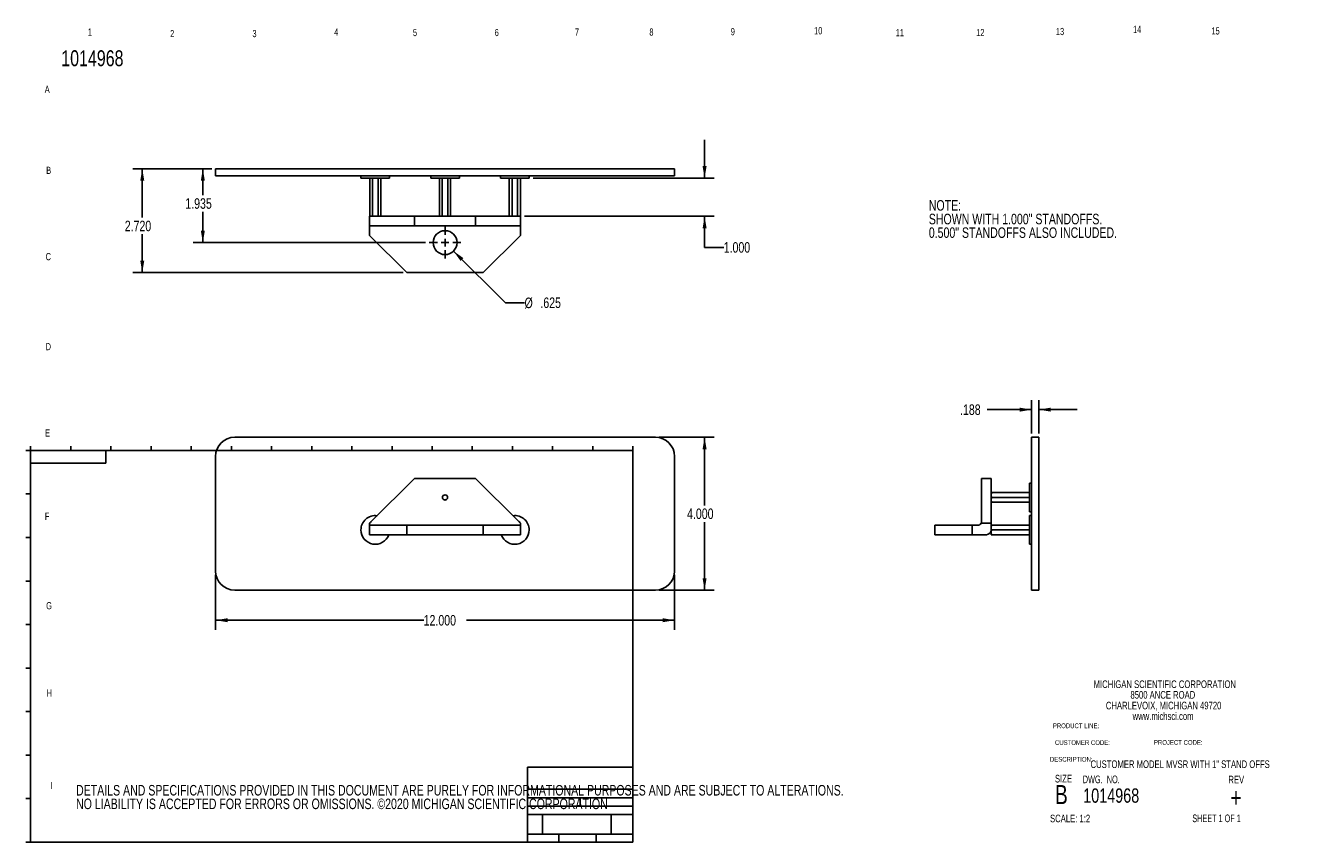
# Model space of a CAD drawing. Header units: inches. Extents: x 0.3 to 17.1, y 0.2 to 10.9.
import ezdxf

# ---------------------------------------------------------------- set-up
doc = ezdxf.new("R2010")
doc.units = ezdxf.units.IN
doc.header["$MEASUREMENT"] = 0
doc.linetypes.add('CENTERX2', pattern=[0.8, 0.5, -0.1, 0.1, -0.1])
for name, color, linetype in [('BORDER', 1, 'Continuous'), ('CENTER', 151, 'CENTERX2'), ('DIMENSIONS', 150, 'Continuous'), ('OBJECT', 1, 'Continuous'), ('TEXT', 7, 'Continuous')]:
    doc.layers.add(name, color=color, linetype=linetype)
doc.styles.add('SLDTEXTSTYLE0', font='TXT', dxfattribs={"width": 0.75})
doc.styles.add('SLDTEXTSTYLE1', font='TXT', dxfattribs={"width": 0.694444})
doc.styles.add('SLDTEXTSTYLE2', font='TXT', dxfattribs={"width": 0.6875})
doc.dimstyles.new('SLDDIMSTYLE0', dxfattribs={"dimtxt": 0.137795, "dimasz": 0.156, "dimexe": 0, "dimexo": 0.0625, "dimgap": 0.034449, "dimtad": 0, "dimtih": 1, "dimtoh": 1, "dimdec": 3, "dimlfac": 2, "dimrnd": 1e-09, "dimzin": 4, "dimdsep": 46, "dimtxsty": 'SLDTEXTSTYLE0', "dimsah": 1, "dimcen": 0.09, "dimadec": 0, "dimazin": 1, "dimtfac": 1, "dimtdec": 3, "dimtofl": 0, "dimtmove": 0, "dimatfit": 3, "dimfxl": 0, "dimfrac": 2, "dimtolj": 1, "dimtzin": 12, "dimarcsym": 0})
doc.dimstyles.new('SLDDIMSTYLE1', dxfattribs={"dimtxt": 0.137795, "dimasz": 0.156, "dimexe": 0, "dimexo": 0.0625, "dimgap": 0.034449, "dimtad": 0, "dimtih": 1, "dimtoh": 1, "dimdec": 3, "dimlfac": 2, "dimrnd": 1e-09, "dimzin": 12, "dimdsep": 46, "dimtxsty": 'SLDTEXTSTYLE0', "dimsah": 1, "dimcen": 0.09, "dimadec": 0, "dimazin": 3, "dimtfac": 1, "dimtdec": 3, "dimtofl": 0, "dimtmove": 0, "dimatfit": 3, "dimfxl": 0, "dimfrac": 2, "dimtolj": 1, "dimtzin": 12, "dimarcsym": 0})
doc.dimstyles.new('SLDDIMSTYLE2', dxfattribs={"dimtxt": 0.137795, "dimasz": 0.156, "dimexe": 0, "dimexo": 0.0625, "dimgap": 0.034449, "dimtad": 0, "dimtih": 1, "dimtoh": 1, "dimdec": 3, "dimlfac": 2, "dimrnd": 1e-09, "dimzin": 12, "dimdsep": 46, "dimtxsty": 'SLDTEXTSTYLE0', "dimsah": 1, "dimcen": 0, "dimadec": 0, "dimazin": 3, "dimtfac": 1, "dimtdec": 3, "dimtofl": 0, "dimtmove": 0, "dimatfit": 3, "dimfxl": 0, "dimfrac": 2, "dimtolj": 1, "dimtzin": 12, "dimarcsym": 0})
doc.dimstyles.new('SLDDIMSTYLE3', dxfattribs={"dimtxt": 0.137795, "dimasz": 0.156, "dimexe": 0, "dimexo": 0.0625, "dimgap": 0.034449, "dimtad": 0, "dimtih": 1, "dimtoh": 1, "dimdec": 3, "dimlfac": 2, "dimrnd": 1e-09, "dimzin": 4, "dimdsep": 46, "dimtxsty": 'SLDTEXTSTYLE0', "dimsah": 1, "dimcen": 0.09, "dimadec": 0, "dimazin": 1, "dimtfac": 1, "dimtdec": 3, "dimtmove": 0, "dimatfit": 0, "dimfxl": 0, "dimfrac": 2, "dimtolj": 1, "dimtzin": 12, "dimarcsym": 0})
doc.dimstyles.new('SLDDIMSTYLE4', dxfattribs={"dimtxt": 0.137795, "dimasz": 0.156, "dimexe": 0, "dimexo": 0.0625, "dimgap": 0.034449, "dimtad": 0, "dimtih": 1, "dimtoh": 1, "dimdec": 3, "dimlfac": 2, "dimrnd": 1e-09, "dimzin": 12, "dimdsep": 46, "dimtxsty": 'SLDTEXTSTYLE0', "dimsah": 1, "dimcen": 0.09, "dimadec": 0, "dimazin": 3, "dimtfac": 1, "dimtdec": 3, "dimtmove": 0, "dimatfit": 0, "dimfxl": 0, "dimfrac": 2, "dimtolj": 1, "dimtzin": 12, "dimarcsym": 0})

# ---------------------------------------------------------------- blocks, each defined once
blk = doc.blocks.new('SW_NOTE_0')
at = {"layer": 'DIMENSIONS', "color": 0, "attachment_point": 1, "style": 'SLDTEXTSTYLE0'}
for s, insert, char_height in [('DETAILS AND SPECIFICATIONS PROVIDED IN THIS DOCUMENT ARE PURELY FOR INFORMATIONAL PURPOSES AND ARE SUBJECT TO ALTERATIONS.', (0, 0.177), 0.137795), ('NO LIABILITY IS ACCEPTED FOR ERRORS OR OMISSIONS. ©2020 MICHIGAN SCIENTIFIC CORPORATION', (0, -0.001), 0.1378)]:
    blk.add_mtext(s, dxfattribs=dict(at, insert=insert, char_height=char_height))
blk = doc.blocks.new('SW_NOTE_0_1')
at = {"layer": 'DIMENSIONS', "color": 0, "char_height": 0.1378, "attachment_point": 1, "style": 'SLDTEXTSTYLE0'}
for s, insert in [('NOTE:', (0, 0.178)), ('SHOWN WITH 1.000" STANDOFFS.', (0, -0.001)), ('0.500" STANDOFFS ALSO INCLUDED.', (0, -0.179))]:
    blk.add_mtext(s, dxfattribs=dict(at, insert=insert))
blk = doc.blocks.new('SW_NOTE_0_2')
at = {"layer": 'TEXT', "color": 0, "char_height": 0.1, "attachment_point": 2, "style": 'SLDTEXTSTYLE0'}
for s, insert in [('MICHIGAN SCIENTIFIC CORPORATION', (1.197, 0.129)), ('CHARLEVOIX, MICHIGAN 49720', (1.182, -0.15)), ('8500 ANCE ROAD', (1.172, -0.01)), ('www.michsci.com', (1.175, -0.289))]:
    blk.add_mtext(s, dxfattribs=dict(at, insert=insert))
blk = doc.blocks.new('_D')
at = {"layer": 'DIMENSIONS'}
for p, q in [((8.532, 5.494), (9.25, 5.494)), ((9.125, 5.494), (9.125, 4.603)), ((9.125, 3.494), (9.125, 4.385)), ((8.532, 3.494), (9.25, 3.494))]:
    blk.add_line(p, q, dxfattribs=at)
for points in [[(9.125, 5.494), (9.099, 5.338), (9.151, 5.338)], [(9.125, 3.494), (9.151, 3.65), (9.099, 3.65)]]:
    blk.add_solid(points, dxfattribs=at)
at = {"layer": 'DIMENSIONS', "insert": (8.896, 4.562), "char_height": 0.1378, "attachment_point": 1, "style": 'SLDTEXTSTYLE0'}
blk.add_mtext('4.000', dxfattribs=at)
blk = doc.blocks.new('_D_1')
at = {"layer": 'DIMENSIONS'}
for p, q in [((2.732, 3.694), (2.732, 2.975)), ((8.732, 3.694), (8.732, 2.975)), ((2.732, 3.1), (5.452, 3.1)), ((8.732, 3.1), (6.012, 3.1))]:
    blk.add_line(p, q, dxfattribs=at)
for points in [[(2.732, 3.1), (2.888, 3.074), (2.888, 3.126)], [(8.732, 3.1), (8.576, 3.126), (8.576, 3.074)]]:
    blk.add_solid(points, dxfattribs=at)
at = {"layer": 'DIMENSIONS', "insert": (5.452, 3.168), "char_height": 0.1378, "attachment_point": 1, "style": 'SLDTEXTSTYLE0'}
blk.add_mtext('12.000', dxfattribs=at)
blk = doc.blocks.new('_D_2')
at = {"layer": 'DIMENSIONS'}
for p, q in [((2.682, 9.008), (2.44, 9.008)), ((2.565, 9.008), (2.565, 8.662)), ((2.565, 8.04), (2.565, 8.443)), ((5.475, 8.04), (2.44, 8.04))]:
    blk.add_line(p, q, dxfattribs=at)
for points in [[(2.565, 9.008), (2.539, 8.852), (2.591, 8.852)], [(2.565, 8.04), (2.591, 8.196), (2.539, 8.196)]]:
    blk.add_solid(points, dxfattribs=at)
at = {"layer": 'DIMENSIONS', "insert": (2.336, 8.621), "char_height": 0.1378, "attachment_point": 1, "style": 'SLDTEXTSTYLE0'}
blk.add_mtext('1.935', dxfattribs=at)
blk = doc.blocks.new('_D_3')
at = {"layer": 'DIMENSIONS'}
for p, q in [((2.682, 9.008), (1.648, 9.008)), ((1.773, 9.008), (1.773, 8.368)), ((1.773, 7.648), (1.773, 8.149)), ((5.182, 7.648), (1.648, 7.648))]:
    blk.add_line(p, q, dxfattribs=at)
for points in [[(1.773, 9.008), (1.747, 8.852), (1.799, 8.852)], [(1.773, 7.648), (1.799, 7.804), (1.747, 7.804)]]:
    blk.add_solid(points, dxfattribs=at)
at = {"layer": 'DIMENSIONS', "insert": (1.544, 8.327), "char_height": 0.1378, "attachment_point": 1, "style": 'SLDTEXTSTYLE0'}
blk.add_mtext('2.720', dxfattribs=at)
blk = doc.blocks.new('_D_4')
at = {"layer": 'DIMENSIONS'}
for p, q in [((5.842, 7.93), (6.521, 7.254)), ((6.521, 7.254), (6.771, 7.254))]:
    blk.add_line(p, q, dxfattribs=at)
blk.add_solid([(5.842, 7.93), (5.934, 7.801), (5.971, 7.838)], dxfattribs=at)
at = {"layer": 'DIMENSIONS', "char_height": 0.1378, "attachment_point": 1, "style": 'SLDTEXTSTYLE0'}
for s, insert in [('%%c', (6.771, 7.321)), ('.625', (6.978, 7.323))]:
    blk.add_mtext(s, dxfattribs=dict(at, insert=insert))
blk = doc.blocks.new('_D_5')
at = {"layer": 'DIMENSIONS'}
for p, q in [((9.125, 8.885), (9.125, 9.385)), ((6.882, 8.885), (9.25, 8.885)), ((6.769, 8.385), (9.25, 8.385)), ((9.125, 7.978), (9.125, 8.385)), ((9.375, 7.978), (9.125, 7.978))]:
    blk.add_line(p, q, dxfattribs=at)
for points in [[(9.125, 8.885), (9.151, 9.041), (9.099, 9.041)], [(9.125, 8.385), (9.099, 8.229), (9.151, 8.229)]]:
    blk.add_solid(points, dxfattribs=at)
at = {"layer": 'DIMENSIONS', "insert": (9.375, 8.047), "char_height": 0.1378, "attachment_point": 1, "style": 'SLDTEXTSTYLE0'}
blk.add_mtext('1.000', dxfattribs=at)
blk = doc.blocks.new('SW_CENTERMARKSYMBOL_0')
at = {"layer": 'CENTER', "color": 0}
for p, q in [((0, 0.1), (0, 0.20625)), ((-0.1, 0), (-0.20625, 0)), ((0, 0), (-0.05, 0)), ((0, 0), (0, 0.05)), ((0, 0), (0, -0.05)), ((0, 0), (0.05, 0)), ((0.1, 0), (0.20625, 0)), ((0, -0.1), (0, -0.20625))]:
    blk.add_line(p, q, dxfattribs=at)
blk = doc.blocks.new('_D_6')
at = {"layer": 'DIMENSIONS'}
for p, q in [((13.401, 5.544), (13.401, 5.98)), ((13.495, 5.544), (13.495, 5.98)), ((13.401, 5.855), (12.821, 5.855)), ((13.495, 5.855), (13.995, 5.855))]:
    blk.add_line(p, q, dxfattribs=at)
for points in [[(13.401, 5.855), (13.245, 5.881), (13.245, 5.829)], [(13.495, 5.855), (13.651, 5.829), (13.651, 5.881)]]:
    blk.add_solid(points, dxfattribs=at)
at = {"layer": 'DIMENSIONS', "insert": (12.465, 5.924), "char_height": 0.1378, "attachment_point": 1, "style": 'SLDTEXTSTYLE0'}
blk.add_mtext('.188', dxfattribs=at)

msp = doc.modelspace()

# ---------------------------------------------------------------- linework, layer by layer
at = {"color": 1, "linetype": 'Continuous', "lineweight": 25}
for p, q in [((2.73162, 9.00776), (2.73162, 8.91376)), ((2.98162, 9.00776), (2.73162, 9.00776)), ((8.48162, 9.00776), (2.98162, 9.00776)), ((8.48162, 9.00776), (8.73162, 9.00776)), ((8.73162, 9.00776), (8.73162, 8.91376)), ((2.98162, 8.91376), (2.73162, 8.91376)), ((8.48162, 8.91376), (2.98162, 8.91376)), ((4.63162, 8.88526), (4.63162, 8.91376)), ((5.00662, 8.88526), (4.63162, 8.88526)), ((4.75662, 8.88526), (4.74682, 8.8796)), ((4.74695, 8.87967), (4.74695, 8.39084)), ((4.78304, 8.87967), (4.78304, 8.39084)), ((4.85521, 8.87967), (4.85521, 8.39084)), ((4.89143, 8.8796), (4.88162, 8.88526)), ((4.89129, 8.87967), (4.89129, 8.39084)), ((5.00662, 8.88526), (5.00662, 8.91376)), ((5.54412, 8.88526), (5.54412, 8.91376)), ((5.91912, 8.88526), (5.54412, 8.88526)), ((5.66912, 8.88526), (5.6594, 8.87965)), ((5.65945, 8.87967), (5.65945, 8.39084)), ((5.69554, 8.87967), (5.69554, 8.39084)), ((5.76771, 8.87967), (5.76771, 8.39084)), ((5.80384, 8.87964), (5.79412, 8.88526)), ((5.80379, 8.87967), (5.80379, 8.39084)), ((5.91912, 8.88526), (5.91912, 8.91376)), ((6.45662, 8.91376), (6.45662, 8.88526)), ((6.45662, 8.88526), (6.83162, 8.88526)), ((6.58162, 8.88526), (6.57182, 8.8796)), ((6.57195, 8.87967), (6.57195, 8.39084)), ((6.60804, 8.87967), (6.60804, 8.39084)), ((6.68021, 8.87967), (6.68021, 8.39084)), ((6.71643, 8.8796), (6.70662, 8.88526)), ((6.71629, 8.87967), (6.71629, 8.39084)), ((6.83162, 8.91376), (6.83162, 8.88526)), ((8.48162, 8.91376), (8.73162, 8.91376)), ((4.74412, 8.25484), (4.74412, 8.38526)), ((4.74412, 8.38526), (5.33162, 8.38526)), ((4.74682, 8.39092), (4.75662, 8.38526)), ((4.88162, 8.38526), (4.89143, 8.39092)), ((5.33162, 8.38526), (5.33162, 8.26026)), ((5.33162, 8.38526), (6.13162, 8.38526)), ((5.65932, 8.39092), (5.66912, 8.38526)), ((5.79412, 8.38526), (5.80393, 8.39092)), ((6.13162, 8.26026), (6.13162, 8.38526)), ((6.13162, 8.38526), (6.71912, 8.38526)), ((6.57182, 8.39092), (6.58162, 8.38526)), ((6.70662, 8.38526), (6.71643, 8.39092)), ((6.71912, 8.38526), (6.71912, 8.25484)), ((4.74412, 8.21338), (4.74412, 8.25484)), ((4.74412, 8.13526), (4.74412, 8.21338)), ((4.74412, 8.13526), (5.23162, 7.64776)), ((5.33162, 8.26026), (4.766, 8.26026)), ((5.33162, 8.26026), (6.13162, 8.26026)), ((6.69725, 8.26026), (6.13162, 8.26026)), ((6.23162, 7.64776), (6.71912, 8.13526)), ((6.71912, 8.25484), (6.71912, 8.21338)), ((6.71912, 8.13526), (6.71912, 8.21338)), ((5.23162, 7.64776), (6.23162, 7.64776)), ((8.48162, 5.49392), (2.98162, 5.49392)), ((13.49467, 5.49392), (13.40067, 5.49392)), ((13.40067, 5.49392), (13.40067, 5.24392)), ((13.49467, 5.49392), (13.49467, 5.24392)), ((2.73162, 5.24392), (2.73162, 3.74392)), ((8.73162, 5.24392), (8.73162, 3.74392)), ((13.40067, 5.24392), (13.40067, 3.74392)), ((13.49467, 5.24392), (13.49467, 3.74392)), ((5.33162, 4.95642), (4.766, 4.3908)), ((5.33162, 4.95642), (6.13162, 4.95642)), ((6.69725, 4.3908), (6.13162, 4.95642)), ((12.74717, 4.95642), (12.87217, 4.95642)), ((12.74717, 4.3908), (12.74717, 4.95642)), ((12.87217, 4.95642), (12.87217, 4.36892)), ((13.36659, 4.76892), (12.87775, 4.76892)), ((13.40067, 4.89392), (13.37217, 4.89392)), ((13.37217, 4.70642), (13.37217, 4.89392)), ((13.36659, 4.70642), (12.87775, 4.70642)), ((13.36659, 4.64392), (12.87775, 4.64392)), ((13.37217, 4.51892), (13.37217, 4.70642)), ((13.37217, 4.51892), (13.40067, 4.51892)), ((13.40067, 4.46892), (13.37217, 4.46892)), ((13.37217, 4.46892), (13.37217, 4.28142)), ((4.74412, 4.34392), (4.74412, 4.36892)), ((4.74412, 4.21892), (4.74412, 4.34392)), ((4.74412, 4.34392), (5.23162, 4.34392)), ((5.23162, 4.34392), (5.23162, 4.21892)), ((5.23162, 4.34392), (6.23162, 4.34392)), ((6.23162, 4.21892), (6.23162, 4.34392)), ((6.23162, 4.34392), (6.71912, 4.34392)), ((6.71912, 4.36892), (6.71912, 4.34392)), ((6.71912, 4.34392), (6.71912, 4.21892)), ((12.13467, 4.21892), (12.13467, 4.34392)), ((12.13467, 4.34392), (12.62217, 4.34392)), ((12.62217, 4.34392), (12.62217, 4.21892)), ((12.62217, 4.34392), (12.7003, 4.34392)), ((12.87217, 4.36892), (12.74175, 4.36892)), ((12.86405, 4.25062), (12.87217, 4.25062)), ((12.87217, 4.36892), (12.87217, 4.28142)), ((12.87217, 4.25017), (12.87217, 4.28142)), ((12.87217, 4.21892), (12.87217, 4.25017)), ((13.36659, 4.34392), (12.87775, 4.34392)), ((13.36659, 4.28142), (12.87775, 4.28142)), ((13.37217, 4.28142), (13.37217, 4.09392)), ((5.23162, 4.21892), (4.74412, 4.21892)), ((5.23162, 4.21892), (6.23162, 4.21892)), ((6.71912, 4.21892), (6.23162, 4.21892)), ((12.62217, 4.21892), (12.13467, 4.21892)), ((12.80967, 4.21892), (12.62217, 4.21892)), ((13.36659, 4.21892), (12.87775, 4.21892)), ((13.37217, 4.09392), (13.40067, 4.09392)), ((13.40067, 3.74392), (13.40067, 3.49392)), ((13.49467, 3.74392), (13.49467, 3.49392)), ((8.48162, 3.49392), (2.98162, 3.49392)), ((13.49467, 3.49392), (13.40067, 3.49392))]:
    msp.add_line(p, q, dxfattribs=at)
for centre, radius, start, end in [((5.73162, 8.04026), 0.15625, 90, 270), ((5.73162, 8.04026), 0.15625, 270, 90), ((2.98162, 5.24392), 0.25, 90, 180), ((8.48162, 5.24392), 0.25, 0, 90), ((5.73162, 4.70642), 0.034, 0, 180), ((5.73162, 4.70642), 0.034, 180, 0), ((4.81912, 4.28142), 0.1875, 82.794114, 180), ((6.64412, 4.28142), 0.1875, 0, 97.205886), ((4.81912, 4.28142), 0.1875, 180, 340.528779), ((6.64412, 4.28142), 0.1875, 199.471221, 0), ((12.7003, 4.3908), 0.04688, 270, 332.181861), ((12.80967, 4.28142), 0.0625, 270, 0), ((2.98162, 3.74392), 0.25, 180, 270), ((8.48162, 3.74392), 0.25, 270, 0)]:
    msp.add_arc(centre, radius, start, end, dxfattribs=at)
for points, knots in [([(4.74695, 8.39084), (4.74786, 8.39033), (4.74966, 8.38933), (4.75234, 8.38808), (4.75498, 8.38705), (4.75755, 8.38625), (4.76008, 8.38568), (4.76256, 8.38532), (4.76419, 8.38528), (4.76499, 8.38526)], [0, 0, 0, 0, 0.15475967, 0.30519951, 0.45151348, 0.59391243, 0.73262502, 0.86789865, 1, 1, 1, 1]), ([(4.76499, 8.38526), (4.76574, 8.38527), (4.76725, 8.38531), (4.76952, 8.38561), (4.77182, 8.38608), (4.77481, 8.38693), (4.77857, 8.3884), (4.78152, 8.39001), (4.78304, 8.39084)], [0, 0, 0, 0, 0.12261175, 0.24674512, 0.37260554, 0.50039015, 0.74198012, 1, 1, 1, 1]), ([(4.78304, 8.39084), (4.78457, 8.39041), (4.78759, 8.38956), (4.79209, 8.38847), (4.79648, 8.38753), (4.80243, 8.38646), (4.80996, 8.38548), (4.8161, 8.38533), (4.81912, 8.38526)], [0, 0, 0, 0, 0.13050762, 0.25690952, 0.3793118, 0.49783132, 0.75226773, 1, 1, 1, 1]), ([(4.81912, 8.38526), (4.82061, 8.38527), (4.82362, 8.38531), (4.82815, 8.3856), (4.83272, 8.38607), (4.83871, 8.38693), (4.84625, 8.38839), (4.85216, 8.39001), (4.85521, 8.39084)], [0, 0, 0, 0, 0.122228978, 0.245965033, 0.371411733, 0.498764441, 0.7411215, 1, 1, 1, 1]), ([(4.85521, 8.39084), (4.85612, 8.39033), (4.85791, 8.38933), (4.8606, 8.38808), (4.86323, 8.38705), (4.86581, 8.38625), (4.86833, 8.38568), (4.87081, 8.38532), (4.87244, 8.38528), (4.87325, 8.38526)], [0, 0, 0, 0, 0.15475967, 0.305199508, 0.451513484, 0.593912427, 0.732625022, 0.867898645, 1, 1, 1, 1]), ([(4.87325, 8.38526), (4.874, 8.38527), (4.8755, 8.38531), (4.87777, 8.38561), (4.88007, 8.38608), (4.88306, 8.38693), (4.88683, 8.3884), (4.88977, 8.39001), (4.89129, 8.39084)], [0, 0, 0, 0, 0.12261175, 0.24674512, 0.37260554, 0.50039015, 0.74198012, 1, 1, 1, 1]), ([(5.65945, 8.39084), (5.66036, 8.39033), (5.66216, 8.38933), (5.66484, 8.38808), (5.66748, 8.38705), (5.67005, 8.38625), (5.67258, 8.38568), (5.67506, 8.38532), (5.67669, 8.38528), (5.67749, 8.38526)], [0, 0, 0, 0, 0.15475967, 0.30519951, 0.45151348, 0.59391243, 0.73262502, 0.86789865, 1, 1, 1, 1]), ([(5.67749, 8.38526), (5.67824, 8.38527), (5.67975, 8.38531), (5.68202, 8.38561), (5.68432, 8.38608), (5.68731, 8.38693), (5.69107, 8.3884), (5.69402, 8.39001), (5.69554, 8.39084)], [0, 0, 0, 0, 0.12261175, 0.24674512, 0.37260554, 0.50039015, 0.74198012, 1, 1, 1, 1]), ([(5.69554, 8.39084), (5.69736, 8.39033), (5.70095, 8.38933), (5.70632, 8.38808), (5.71158, 8.38705), (5.71674, 8.38625), (5.72179, 8.38568), (5.72674, 8.38532), (5.73001, 8.38528), (5.73162, 8.38526)], [0, 0, 0, 0, 0.15475967, 0.30519951, 0.45151348, 0.59391243, 0.73262502, 0.86789865, 1, 1, 1, 1]), ([(5.73162, 8.38526), (5.73312, 8.38527), (5.73613, 8.38531), (5.74067, 8.38561), (5.74526, 8.38608), (5.75125, 8.38693), (5.75878, 8.3884), (5.76467, 8.39001), (5.76771, 8.39084)], [0, 0, 0, 0, 0.12261175, 0.24674512, 0.37260554, 0.50039015, 0.74198012, 1, 1, 1, 1]), ([(5.76771, 8.39084), (5.76848, 8.39041), (5.77, 8.38955), (5.77227, 8.38845), (5.77447, 8.38751), (5.77745, 8.38645), (5.7812, 8.38548), (5.78425, 8.38533), (5.78575, 8.38526)], [0, 0, 0, 0, 0.1314535, 0.2587493, 0.38199602, 0.50131332, 0.75393895, 1, 1, 1, 1]), ([(5.78575, 8.38526), (5.7865, 8.38527), (5.78801, 8.38531), (5.79029, 8.38561), (5.79259, 8.38608), (5.79559, 8.38694), (5.79934, 8.38841), (5.80228, 8.39001), (5.80379, 8.39084)], [0, 0, 0, 0, 0.12304934, 0.24763655, 0.37396926, 0.50224661, 0.74296153, 1, 1, 1, 1]), ([(6.57195, 8.39084), (6.57286, 8.39033), (6.57466, 8.38933), (6.57734, 8.38808), (6.57998, 8.38705), (6.58255, 8.38625), (6.58508, 8.38568), (6.58756, 8.38532), (6.58919, 8.38528), (6.58999, 8.38526)], [0, 0, 0, 0, 0.15475967, 0.30519951, 0.45151348, 0.59391243, 0.73262502, 0.86789865, 1, 1, 1, 1]), ([(6.58999, 8.38526), (6.59074, 8.38527), (6.59225, 8.38531), (6.59452, 8.38561), (6.59682, 8.38608), (6.59981, 8.38693), (6.60357, 8.3884), (6.60652, 8.39001), (6.60804, 8.39084)], [0, 0, 0, 0, 0.12261175, 0.24674512, 0.37260554, 0.50039015, 0.74198012, 1, 1, 1, 1]), ([(6.60804, 8.39084), (6.60957, 8.39041), (6.61259, 8.38956), (6.61709, 8.38847), (6.62148, 8.38753), (6.62743, 8.38646), (6.63496, 8.38548), (6.6411, 8.38533), (6.64412, 8.38526)], [0, 0, 0, 0, 0.13050762, 0.25690952, 0.3793118, 0.49783132, 0.75226773, 1, 1, 1, 1]), ([(6.64412, 8.38526), (6.64561, 8.38527), (6.64862, 8.38531), (6.65315, 8.3856), (6.65772, 8.38607), (6.66371, 8.38693), (6.67125, 8.38839), (6.67716, 8.39001), (6.68021, 8.39084)], [0, 0, 0, 0, 0.12222898, 0.24596503, 0.37141173, 0.49876444, 0.7411215, 1, 1, 1, 1]), ([(6.68021, 8.39084), (6.68112, 8.39033), (6.68291, 8.38933), (6.6856, 8.38808), (6.68823, 8.38705), (6.69081, 8.38625), (6.69333, 8.38568), (6.69581, 8.38532), (6.69744, 8.38528), (6.69825, 8.38526)], [0, 0, 0, 0, 0.15475967, 0.30519951, 0.45151348, 0.59391243, 0.73262502, 0.86789865, 1, 1, 1, 1]), ([(6.69825, 8.38526), (6.699, 8.38527), (6.7005, 8.38531), (6.70277, 8.38561), (6.70507, 8.38608), (6.70806, 8.38693), (6.71183, 8.3884), (6.71477, 8.39001), (6.71629, 8.39084)], [0, 0, 0, 0, 0.122611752, 0.246745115, 0.37260554, 0.50039015, 0.741980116, 1, 1, 1, 1]), ([(4.74412, 8.25484), (4.74744, 8.25659), (4.75103, 8.25797), (4.75843, 8.2598), (4.76224, 8.26026), (4.766, 8.26026)], [0, 0, 0, 0, 0.5, 0.5, 1, 1, 1, 1]), ([(6.69725, 8.26026), (6.701, 8.26026), (6.70481, 8.2598), (6.71221, 8.25797), (6.7158, 8.25659), (6.71912, 8.25484)], [0, 0, 0, 0, 0.5, 0.5, 1, 1, 1, 1]), ([(12.87775, 4.76892), (12.87732, 4.76759), (12.87647, 4.76495), (12.87537, 4.76103), (12.87442, 4.7572), (12.87336, 4.75204), (12.87239, 4.74555), (12.87225, 4.74028), (12.87217, 4.73767)], [0, 0, 0, 0, 0.1314535, 0.2587493, 0.38199602, 0.50131332, 0.75393895, 1, 1, 1, 1]), ([(12.87217, 4.76892), (12.87219, 4.76892), (12.87223, 4.76892), (12.87252, 4.76892), (12.87299, 4.76892), (12.87385, 4.76892), (12.87532, 4.76892), (12.87692, 4.76892), (12.87775, 4.76892)], [0, 0, 0, 0, 0.12261175, 0.24674512, 0.37260554, 0.50039015, 0.74198012, 1, 1, 1, 1]), ([(12.87217, 4.73767), (12.87219, 4.73637), (12.87223, 4.73375), (12.87252, 4.72981), (12.873, 4.72582), (12.87386, 4.72063), (12.87533, 4.71413), (12.87693, 4.70905), (12.87775, 4.70642)], [0, 0, 0, 0, 0.12304934, 0.24763655, 0.37396926, 0.50224661, 0.74296153, 1, 1, 1, 1]), ([(5.75113, 4.68253), (5.75051, 4.68204), (5.74891, 4.6808), (5.74636, 4.67926), (5.74342, 4.67787), (5.74025, 4.67673), (5.73656, 4.67589), (5.73253, 4.67548), (5.72985, 4.67565), (5.72852, 4.67573)], [0, 0, 0, 0, 0.09758219, 0.25065736, 0.36751244, 0.50015206, 0.66791296, 0.83500262, 1, 1, 1, 1]), ([(12.87775, 4.70642), (12.87725, 4.70485), (12.87625, 4.70174), (12.875, 4.69709), (12.87397, 4.69253), (12.87317, 4.68806), (12.8726, 4.68368), (12.87224, 4.6794), (12.87219, 4.67657), (12.87217, 4.67517)], [0, 0, 0, 0, 0.15475967, 0.30519951, 0.45151348, 0.59391243, 0.73262502, 0.86789865, 1, 1, 1, 1]), ([(12.87217, 4.67517), (12.87219, 4.67388), (12.87223, 4.67127), (12.87252, 4.66733), (12.87299, 4.66336), (12.87385, 4.65817), (12.87532, 4.65166), (12.87692, 4.64656), (12.87775, 4.64392)], [0, 0, 0, 0, 0.12261175, 0.24674512, 0.37260554, 0.50039015, 0.74198012, 1, 1, 1, 1]), ([(12.87775, 4.64392), (12.87725, 4.64392), (12.87625, 4.64392), (12.875, 4.64392), (12.87397, 4.64392), (12.87317, 4.64392), (12.8726, 4.64392), (12.87224, 4.64392), (12.87219, 4.64392), (12.87217, 4.64392)], [0, 0, 0, 0, 0.15475967, 0.30519951, 0.45151348, 0.59391243, 0.73262502, 0.86789865, 1, 1, 1, 1]), ([(4.74412, 4.36892), (4.74744, 4.37225), (4.75103, 4.37583), (4.75843, 4.38323), (4.76224, 4.38704), (4.766, 4.3908)], [0, 0, 0, 0, 0.5, 0.5, 1, 1, 1, 1]), ([(6.69725, 4.3908), (6.701, 4.38704), (6.70481, 4.38323), (6.71221, 4.37583), (6.7158, 4.37225), (6.71912, 4.36892)], [0, 0, 0, 0, 0.5, 0.5, 1, 1, 1, 1]), ([(12.74717, 4.3908), (12.74717, 4.38704), (12.74671, 4.38323), (12.74488, 4.37583), (12.74351, 4.37225), (12.74175, 4.36892)], [0, 0, 0, 0, 0.5, 0.5, 1, 1, 1, 1]), ([(12.87775, 4.34392), (12.87725, 4.34235), (12.87625, 4.33924), (12.875, 4.33459), (12.87397, 4.33003), (12.87317, 4.32556), (12.8726, 4.32118), (12.87224, 4.3169), (12.87219, 4.31407), (12.87217, 4.31267)], [0, 0, 0, 0, 0.15475967, 0.30519951, 0.45151348, 0.59391243, 0.73262502, 0.86789865, 1, 1, 1, 1]), ([(12.87217, 4.34392), (12.87219, 4.34392), (12.87223, 4.34392), (12.87252, 4.34392), (12.87299, 4.34392), (12.87384, 4.34392), (12.87531, 4.34392), (12.87692, 4.34392), (12.87775, 4.34392)], [0, 0, 0, 0, 0.12222898, 0.24596503, 0.37141173, 0.49876444, 0.7411215, 1, 1, 1, 1]), ([(12.87217, 4.31267), (12.87219, 4.31138), (12.87223, 4.30877), (12.87252, 4.30483), (12.87299, 4.30086), (12.87385, 4.29567), (12.87532, 4.28916), (12.87692, 4.28406), (12.87775, 4.28142)], [0, 0, 0, 0, 0.122611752, 0.246745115, 0.37260554, 0.50039015, 0.741980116, 1, 1, 1, 1]), ([(12.87775, 4.28142), (12.87725, 4.27985), (12.87625, 4.27674), (12.875, 4.27209), (12.87397, 4.26753), (12.87317, 4.26306), (12.8726, 4.25868), (12.87224, 4.2544), (12.87219, 4.25157), (12.87217, 4.25017)], [0, 0, 0, 0, 0.15475967, 0.30519951, 0.45151348, 0.59391243, 0.73262502, 0.86789865, 1, 1, 1, 1]), ([(12.87217, 4.25017), (12.87219, 4.24888), (12.87223, 4.24627), (12.87252, 4.24233), (12.87299, 4.23836), (12.87385, 4.23317), (12.87532, 4.22666), (12.87692, 4.22156), (12.87775, 4.21892)], [0, 0, 0, 0, 0.12261175, 0.24674512, 0.37260554, 0.50039015, 0.74198012, 1, 1, 1, 1]), ([(12.87775, 4.21892), (12.87732, 4.21892), (12.87647, 4.21892), (12.87537, 4.21892), (12.87442, 4.21892), (12.87336, 4.21892), (12.87239, 4.21892), (12.87225, 4.21892), (12.87217, 4.21892)], [0, 0, 0, 0, 0.1314535, 0.2587493, 0.38199602, 0.50131332, 0.75393895, 1, 1, 1, 1])]:
    msp.add_open_spline(points, degree=3, knots=knots, dxfattribs=at)
at = {"layer": 'BORDER'}
for p, q in [((0.31313, 5.32104), (0.31313, 5.37702)), ((0.31313, 5.32104), (8.18813, 5.32104)), ((0.31313, 5.32104), (0.31313, 0.19604)), ((0.83813, 5.32104), (0.83813, 5.37702)), ((1.29738, 5.15622), (1.29738, 5.32104)), ((1.36313, 5.32104), (1.36313, 5.37702)), ((1.88813, 5.32104), (1.88813, 5.37702)), ((2.41313, 5.32104), (2.41313, 5.37702)), ((2.93813, 5.32104), (2.93813, 5.37702)), ((3.46313, 5.32104), (3.46313, 5.37702)), ((3.98813, 5.32104), (3.98813, 5.37702)), ((4.51313, 5.32104), (4.51313, 5.37702)), ((5.03813, 5.32104), (5.03813, 5.37702)), ((5.56313, 5.32104), (5.56313, 5.37702)), ((6.08813, 5.32104), (6.08813, 5.37702)), ((6.61313, 5.32104), (6.61313, 5.37702)), ((7.13813, 5.32104), (7.13813, 5.37702)), ((7.66313, 5.32104), (7.66313, 5.37702)), ((8.18813, 5.32104), (8.18813, 5.37702)), ((8.18813, 0.19604), (8.18813, 5.32104)), ((0.31313, 5.15622), (1.29738, 5.15622)), ((6.80877, 1.17821), (8.18813, 1.17821)), ((6.80877, 1.17821), (6.80877, 0.19604)), ((6.80877, 0.89002), (8.18813, 0.89002)), ((6.80877, 0.77766), (8.18813, 0.77766)), ((7.49845, 0.77766), (7.49845, 0.66551)), ((6.80877, 0.66551), (8.18813, 0.66551)), ((6.80877, 0.55597), (8.18813, 0.55597)), ((7.00654, 0.55597), (7.00654, 0.30248)), ((7.90216, 0.55597), (7.90216, 0.30248)), ((8.18813, 0.19604), (0.31313, 0.19604)), ((6.80877, 0.30248), (8.18813, 0.30248)), ((7.22033, 0.30248), (7.22033, 0.19604)), ((7.70629, 0.30248), (7.70629, 0.19604))]:
    msp.add_line(p, q, dxfattribs=at)
at = {"layer": 'OBJECT'}
for p, q in [((0.31313, 5.32104), (0.25063, 5.32104)), ((0.31313, 4.75159), (0.25063, 4.75159)), ((0.31313, 4.18215), (0.25063, 4.18215)), ((0.31313, 3.6127), (0.25063, 3.6127)), ((0.31313, 3.04326), (0.25063, 3.04326)), ((0.31313, 2.47381), (0.25063, 2.47381)), ((0.31313, 1.90437), (0.25063, 1.90437)), ((0.31313, 1.33493), (0.25063, 1.33493)), ((0.31313, 0.76548), (0.25063, 0.76548)), ((0.31313, 0.19604), (0.25063, 0.19604))]:
    msp.add_line(p, q, dxfattribs=at)

# ---------------------------------------------------------------- block references
at = {"layer": 'CENTER'}
msp.add_blockref('SW_CENTERMARKSYMBOL_0', (5.73162, 8.04026), dxfattribs=at)
at = {"layer": 'DIMENSIONS'}
for name, p in [('SW_NOTE_0_1', (12.05666, 8.41899)), ('SW_NOTE_0', (0.90719, 0.76733))]:
    msp.add_blockref(name, p, dxfattribs=at)
at = {"layer": 'TEXT'}
msp.add_blockref('SW_NOTE_0_2', (13.94459, 2.18357), dxfattribs=at)

# ---------------------------------------------------------------- texts
at = {"layer": 'TEXT', "attachment_point": 1}
for s, insert, char_height, style in [('1', (1.06179, 10.84246), 0.09375, 'SLDTEXTSTYLE0'), ('1', (1.06179, 10.84246), 0.09375, 'SLDTEXTSTYLE0'), ('2', (2.1371, 10.82261), 0.09375, 'SLDTEXTSTYLE0'), ('2', (2.1371, 10.82261), 0.09375, 'SLDTEXTSTYLE0'), ('3', (3.21319, 10.82261), 0.09375, 'SLDTEXTSTYLE0'), ('3', (3.21319, 10.82261), 0.09375, 'SLDTEXTSTYLE0'), ('4', (4.28255, 10.84278), 0.09375, 'SLDTEXTSTYLE0'), ('4', (4.28255, 10.84278), 0.09375, 'SLDTEXTSTYLE0'), ('5', (5.31155, 10.83606), 0.09375, 'SLDTEXTSTYLE0'), ('5', (5.31155, 10.83606), 0.09375, 'SLDTEXTSTYLE0'), ('6', (6.38091, 10.83606), 0.09375, 'SLDTEXTSTYLE0'), ('6', (6.38091, 10.83606), 0.09375, 'SLDTEXTSTYLE0'), ('7', (7.4301, 10.84278), 0.09375, 'SLDTEXTSTYLE0'), ('7', (7.4301, 10.84278), 0.09375, 'SLDTEXTSTYLE0'), ('8', (8.40314, 10.84246), 0.09375, 'SLDTEXTSTYLE0'), ('8', (8.40314, 10.84246), 0.09375, 'SLDTEXTSTYLE0'), ('9', (9.46748, 10.84729), 0.09375, 'SLDTEXTSTYLE0'), ('9', (9.46748, 10.84729), 0.09375, 'SLDTEXTSTYLE0'), ('10', (10.55628, 10.85987), 0.09375, 'SLDTEXTSTYLE0'), ('10', (10.55628, 10.85987), 0.09375, 'SLDTEXTSTYLE0'), ('11', (11.62375, 10.83424), 0.09375, 'SLDTEXTSTYLE0'), ('11', (11.62375, 10.83424), 0.09375, 'SLDTEXTSTYLE0'), ('12', (12.67602, 10.83606), 0.09375, 'SLDTEXTSTYLE0'), ('12', (12.67602, 10.83606), 0.09375, 'SLDTEXTSTYLE0'), ('13', (13.71847, 10.84951), 0.09375, 'SLDTEXTSTYLE0'), ('13', (13.71847, 10.84951), 0.09375, 'SLDTEXTSTYLE0'), ('14', (14.72643, 10.87697), 0.09375, 'SLDTEXTSTYLE0'), ('14', (14.72643, 10.87697), 0.09375, 'SLDTEXTSTYLE0'), ('15', (15.75196, 10.85734), 0.09375, 'SLDTEXTSTYLE0'), ('15', (15.75196, 10.85734), 0.09375, 'SLDTEXTSTYLE0'), ('1014968', (0.71376, 10.55717), 0.208333, 'SLDTEXTSTYLE0'), ('1014968', (0.71376, 10.55717), 0.208333, 'SLDTEXTSTYLE0'), ('A', (0.49769, 10.09312), 0.09375, 'SLDTEXTSTYLE0'), ('A', (0.49769, 10.09312), 0.09375, 'SLDTEXTSTYLE0'), ('B', (0.51689, 9.03356), 0.09375, 'SLDTEXTSTYLE0'), ('B', (0.51689, 9.03356), 0.09375, 'SLDTEXTSTYLE0'), ('C', (0.50952, 7.90372), 0.09375, 'SLDTEXTSTYLE0'), ('C', (0.50952, 7.90372), 0.09375, 'SLDTEXTSTYLE0'), ('D', (0.50952, 6.72675), 0.09375, 'SLDTEXTSTYLE0'), ('D', (0.50952, 6.72675), 0.09375, 'SLDTEXTSTYLE0'), ('E', (0.5028, 5.59686), 0.09375, 'SLDTEXTSTYLE0'), ('E', (0.5028, 5.59686), 0.09375, 'SLDTEXTSTYLE0'), ('F', (0.49943, 4.5072), 0.09375, 'SLDTEXTSTYLE0'), ('F', (0.49943, 4.5072), 0.09375, 'SLDTEXTSTYLE0'), ('G', (0.51625, 3.33708), 0.09375, 'SLDTEXTSTYLE0'), ('G', (0.51625, 3.33708), 0.09375, 'SLDTEXTSTYLE0'), ('H', (0.52297, 2.19374), 0.09375, 'SLDTEXTSTYLE0'), ('H', (0.52297, 2.19374), 0.09375, 'SLDTEXTSTYLE0'), ('PRODUCT LINE:', (13.67836, 1.75005), 0.0625, 'SLDTEXTSTYLE0'), ('CUSTOMER CODE:', (13.70651, 1.52996), 0.0625, 'SLDTEXTSTYLE0'), ('PROJECT CODE:', (15.00028, 1.53239), 0.0625, 'SLDTEXTSTYLE0'), ('DESCRIPTION:', (13.64028, 1.31161), 0.0625, 'SLDTEXTSTYLE0'), ('CUSTOMER MODEL MVSR WITH 1" STAND OFFS', (14.1719, 1.26626), 0.1, 'SLDTEXTSTYLE0'), ('SIZE', (13.70578, 1.07723), 0.1, 'SLDTEXTSTYLE0'), ('DWG.  NO.', (14.06906, 1.06756), 0.1, 'SLDTEXTSTYLE1'), ('REV', (15.97339, 1.06498), 0.1, 'SLDTEXTSTYLE0'), ('I', (0.57115, 0.98507), 0.09375, 'SLDTEXTSTYLE0'), ('I', (0.57115, 0.98507), 0.09375, 'SLDTEXTSTYLE0'), ('B', (13.70617, 0.94421), 0.25, 'SLDTEXTSTYLE0'), ('1014968', (14.07531, 0.89964), 0.1875, 'SLDTEXTSTYLE0'), ('+', (16.00093, 0.90451), 0.25, 'SLDTEXTSTYLE0'), ('SCALE: 1:2', (13.64179, 0.55605), 0.1, 'SLDTEXTSTYLE0'), ('SHEET 1 OF 1', (15.50199, 0.55799), 0.1, 'SLDTEXTSTYLE2')]:
    msp.add_mtext(s, dxfattribs=dict(at, insert=insert, char_height=char_height, style=style))

# ---------------------------------------------------------------- dimensions: what is measured, and where the dimension line sits
at = {"layer": 'DIMENSIONS'}
for base, p1, p2, dimstyle, picture, middle in [((9.12532, 8.38526), (6.83162, 8.88526), (6.71912, 8.38526), 'SLDDIMSTYLE3', '_D_5', (9.12532, 7.9784)), ((1.77327, 7.64776), (2.73162, 9.00776), (5.23162, 7.64776), 'SLDDIMSTYLE0', '_D_3', (1.77327, 8.25858)), ((2.56534, 8.04026), (2.73162, 9.00776), (5.52537, 8.04026), 'SLDDIMSTYLE1', '_D_2', (2.56534, 8.55243)), ((9.12532, 3.49392), (8.48162, 5.49392), (8.48162, 3.49392), 'SLDDIMSTYLE0', '_D', (9.12532, 4.49392))]:
    dim = msp.add_linear_dim(base=base, p1=p1, p2=p2, angle=90, dimstyle=dimstyle, dxfattribs=at)
    dim.commit()
    dim.dimension.update_dxf_attribs({"geometry": picture, "text_midpoint": middle, "dimtype": 160})
dim = msp.add_diameter_dim_2p(p1=(5.62094, 8.15055), p2=(5.8423, 7.92997), dimstyle='SLDDIMSTYLE2', dxfattribs=at)
dim.commit()
dim.dimension.update_dxf_attribs({"geometry": '_D_4', "text_midpoint": (7.05269, 7.25406), "dimtype": 163})
for base, p1, p2, dimstyle, picture, middle in [((13.40067, 5.85532), (13.49467, 5.49392), (13.40067, 5.49392), 'SLDDIMSTYLE4', '_D_6', (12.64295, 5.85532)), ((8.73162, 3.10022), (2.73162, 3.74392), (8.73162, 3.74392), 'SLDDIMSTYLE0', '_D_1', (5.73162, 3.10022))]:
    dim = msp.add_linear_dim(base=base, p1=p1, p2=p2, dimstyle=dimstyle, dxfattribs=at)
    dim.commit()
    dim.dimension.update_dxf_attribs({"geometry": picture, "text_midpoint": middle, "dimtype": 160})

doc.saveas('drawing.dxf')
